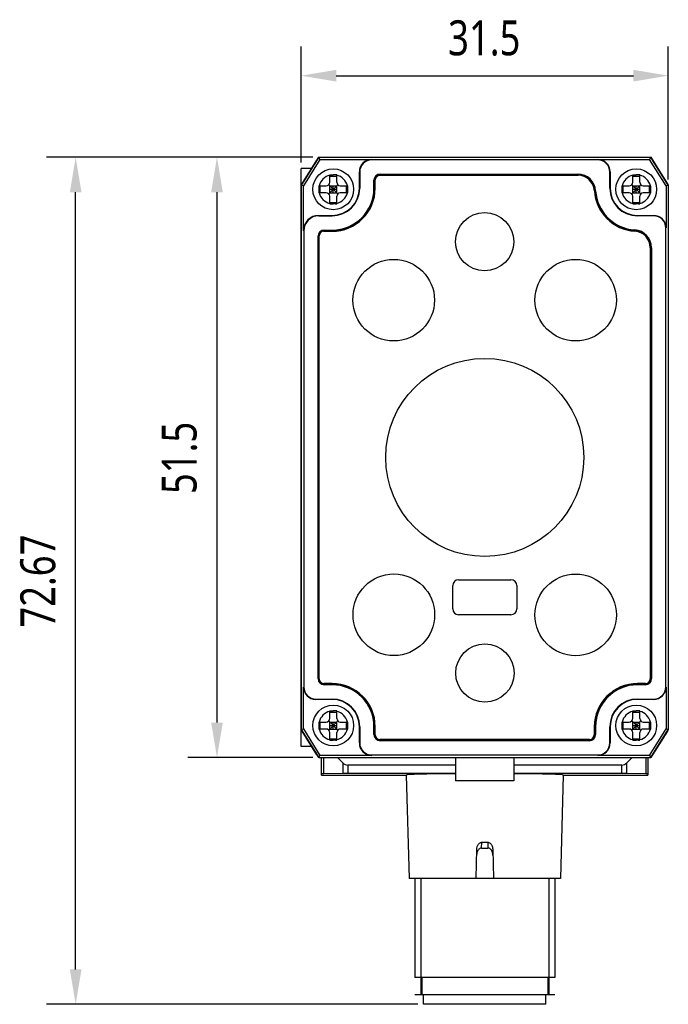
# Model space of a CAD drawing. Header units: millimetres. Extents: x 34 to 278, y 79 to 190.
# Tile 1 of 3: x 34 to 89, y 95 to 180. Entities that reach past the tile are written whole.
import ezdxf

# ---------------------------------------------------------------- set-up
doc = ezdxf.new("R2010")
doc.units = ezdxf.units.MM
doc.header["$LTSCALE"] = 16.335
doc.header["$PDMODE"] = 3
doc.header["$PDSIZE"] = 8
doc.layers.get('0').update_dxf_attribs({"linetype": 'CONTINUOUS'})
doc.layers.get('Defpoints').update_dxf_attribs({"linetype": 'CONTINUOUS'})
for name, color, linetype in [('000-ID2000X_DXF_DIMENSION', 7, 'CONTINUOUS'), ('DA-13-014413DXF_CONTINUOUS_LINE', 7, 'CONTINUOUS'), ('DE-13-002783DXF_CONTINUOUS_LINE', 7, 'CONTINUOUS'), ('DE-13-002784DXF_CONTINUOUS_LINE', 7, 'CONTINUOUS'), ('DE-13-002800DXF_CONTINUOUS_LINE', 7, 'CONTINUOUS'), ('DE-13-002801DXF_CONTINUOUS_LINE', 7, 'CONTINUOUS'), ('DE-13-002819DXF_CONTINUOUS_LINE', 7, 'CONTINUOUS'), ('DE-18-000293DXF_CONTINUOUS_LINE', 7, 'CONTINUOUS'), ('DE-18-000304DXF_CONTINUOUS_LINE', 7, 'CONTINUOUS'), ('DE-18-000305DXF_CONTINUOUS_LINE', 7, 'CONTINUOUS'), ('DE-19-012634DXF_CONTINUOUS_LINE', 7, 'CONTINUOUS'), ('SC-PM2X10B_DXF_CONTINUOUS_LINE', 7, 'CONTINUOUS')]:
    doc.layers.add(name, color=color, linetype=linetype)
doc.styles.get("Standard").update_dxf_attribs({"font": 'Roboto-Regular.ttf', "width": 0.8})
doc.dimstyles.new('DIMSTYLE_1', dxfattribs={"dimtxt": 3, "dimasz": 3, "dimexe": 2.5, "dimexo": 0.5, "dimgap": 0.75, "dimtad": 1, "dimdsep": 46, "dimtxsty": 'STANDARD', "dimblk": '_FILLED', "dimblk1": '_FILLED', "dimblk2": '_FILLED', "dimcen": 0.09, "dimclrt": 3, "dimazin": 2, "dimtp": 0.3, "dimtm": 0.3, "dimtfac": 1, "dimtofl": 0, "dimtmove": 0, "dimatfit": 3, "dimldrblk": '_FILLED', "dimfxl": 1, "dimtolj": 1, "dimarcsym": 0})

# ---------------------------------------------------------------- blocks, each defined once
blk = doc.blocks.new('_FILLED')
at = {"color": 0, "linetype": 'ByBlock'}
blk.add_solid([(0, 0), (-1, 0.167), (-1, -0.167)], dxfattribs=at)
blk = doc.blocks.new('*D1')
at = {"layer": '000-ID2000X_DXF_DIMENSION', "color": 0, "lineweight": -2}
for p, q in [((57.789, 167.525), (57.789, 177.474)), ((89.289, 166.075), (89.289, 177.474)), ((60.789, 174.974), (86.289, 174.974))]:
    blk.add_line(p, q, dxfattribs=at)
at = {"layer": 'Defpoints', "color": 0}
for p in [(89.289, 174.974), (57.789, 167.025), (89.289, 165.575)]:
    blk.add_point(p, dxfattribs=at)
at = {"layer": '000-ID2000X_DXF_DIMENSION', "color": 0, "linetype": 'ByBlock', "lineweight": -2, "xscale": 3, "yscale": 3, "zscale": 3, "rotation": 180}
blk.add_blockref('_FILLED', (57.789, 174.974), dxfattribs=at)
at = {"layer": '000-ID2000X_DXF_DIMENSION', "color": 0, "linetype": 'ByBlock', "lineweight": -2, "xscale": 3, "yscale": 3, "zscale": 3}
blk.add_blockref('_FILLED', (89.289, 174.974), dxfattribs=at)
at = {"layer": '000-ID2000X_DXF_DIMENSION', "color": 3, "insert": (73.495, 179.724), "char_height": 3, "attachment_point": 2, "line_spacing_factor": 0.9}
blk.add_mtext('\\A1;31.5', dxfattribs=at)
blk = doc.blocks.new('*D2')
at = {"layer": '000-ID2000X_DXF_DIMENSION', "color": 0, "lineweight": -2}
for p, q in [((58.789, 167.975), (48.061, 167.975)), ((50.561, 164.975), (50.561, 119.475)), ((58.789, 116.475), (48.061, 116.475))]:
    blk.add_line(p, q, dxfattribs=at)
at = {"layer": 'Defpoints', "color": 0}
for p in [(59.289, 167.975), (50.561, 116.475), (59.289, 116.475)]:
    blk.add_point(p, dxfattribs=at)
at = {"layer": '000-ID2000X_DXF_DIMENSION', "color": 0, "linetype": 'ByBlock', "lineweight": -2, "xscale": 3, "yscale": 3, "zscale": 3}
for p, rotation in [((50.561, 167.975), 90), ((50.561, 116.475), 270)]:
    blk.add_blockref('_FILLED', p, dxfattribs=dict(at, rotation=rotation))
at = {"layer": '000-ID2000X_DXF_DIMENSION', "color": 3, "insert": (45.811, 142.181), "char_height": 3, "attachment_point": 2, "rotation": 90, "line_spacing_factor": 0.9}
blk.add_mtext('\\A1;51.5', dxfattribs=at)
blk = doc.blocks.new('*D3')
at = {"layer": '000-ID2000X_DXF_DIMENSION', "color": 0, "lineweight": -2}
for p, q in [((58.789, 167.975), (35.936, 167.975)), ((38.436, 98.307), (38.436, 164.975)), ((67.791, 95.307), (35.936, 95.307))]:
    blk.add_line(p, q, dxfattribs=at)
at = {"layer": 'Defpoints', "color": 0}
for p in [(38.436, 167.975), (59.289, 167.975), (68.291, 95.307)]:
    blk.add_point(p, dxfattribs=at)
at = {"layer": '000-ID2000X_DXF_DIMENSION', "color": 0, "linetype": 'ByBlock', "lineweight": -2, "xscale": 3, "yscale": 3, "zscale": 3}
for p, rotation in [((38.436, 167.975), 90), ((38.436, 95.307), 270)]:
    blk.add_blockref('_FILLED', p, dxfattribs=dict(at, rotation=rotation))
at = {"layer": '000-ID2000X_DXF_DIMENSION', "color": 3, "insert": (33.686, 131.612), "char_height": 3, "attachment_point": 2, "rotation": 90, "line_spacing_factor": 0.9}
blk.add_mtext('\\A1;72.67', dxfattribs=at)

msp = doc.modelspace()

# ---------------------------------------------------------------- linework, layer by layer
at = {"layer": 'DA-13-014413DXF_CONTINUOUS_LINE', "color": 7}
for p, q in [((57.865, 165.697), (59.142, 167.74)), ((59.566, 167.975), (87.512, 167.975)), ((87.936, 167.74), (89.213, 165.697)), ((81.529, 166.505), (64.559, 166.505)), ((64.059, 166.005), (64.059, 165.325)), ((57.789, 165.432), (57.789, 119.018)), ((89.289, 165.432), (89.289, 119.018)), ((59.759, 161.705), (60.439, 161.705)), ((59.259, 123.245), (59.259, 161.205)), ((87.819, 123.245), (87.819, 160.215)), ((59.759, 122.745), (60.439, 122.745)), ((87.319, 122.745), (86.639, 122.745)), ((64.059, 119.125), (64.059, 118.445)), ((83.019, 118.445), (83.019, 119.125)), ((59.142, 116.71), (57.865, 118.754)), ((89.213, 118.754), (87.936, 116.71)), ((64.559, 117.945), (82.519, 117.945)), ((59.566, 116.475), (87.512, 116.475))]:
    msp.add_line(p, q, dxfattribs=at)
at = {"layer": 'DA-13-014413DXF_CONTINUOUS_LINE', "color": 4}
for p, q in [((64.473, 166.419), (64.559, 166.505)), ((68.679, 166.425), (68.759, 166.505)), ((72.879, 166.425), (72.959, 166.505)), ((77.08, 166.425), (77.16, 166.505)), ((81.28, 166.425), (81.36, 166.505)), ((64.059, 166.005), (64.145, 166.091)), ((83.152, 164.097), (83.212, 164.157)), ((59.673, 161.619), (59.759, 161.705)), ((85.182, 161.927), (85.241, 161.986)), ((59.259, 161.205), (59.345, 161.291)), ((87.737, 160.281), (87.812, 160.357)), ((59.259, 157.005), (59.339, 157.085)), ((87.739, 156.083), (87.819, 156.163)), ((59.259, 152.805), (59.339, 152.885)), ((87.739, 151.883), (87.819, 151.963)), ((59.259, 148.604), (59.339, 148.684)), ((87.739, 147.683), (87.819, 147.763)), ((59.259, 144.404), (59.339, 144.484)), ((87.739, 143.483), (87.819, 143.563)), ((59.259, 140.204), (59.339, 140.284)), ((87.739, 139.282), (87.819, 139.362)), ((59.259, 136.004), (59.339, 136.084)), ((87.739, 135.082), (87.819, 135.162)), ((59.259, 131.804), (59.339, 131.884)), ((87.739, 130.882), (87.819, 130.962)), ((59.259, 127.603), (59.339, 127.683)), ((87.739, 126.682), (87.819, 126.762)), ((59.259, 123.403), (59.339, 123.483)), ((62.291, 122.235), (62.348, 122.292)), ((64.005, 119.749), (64.071, 119.815)), ((66.402, 117.945), (66.482, 118.025)), ((70.602, 117.945), (70.682, 118.025)), ((74.802, 117.945), (74.882, 118.025)), ((79.002, 117.945), (79.082, 118.025))]:
    msp.add_line(p, q, dxfattribs=at)
at = {"layer": 'DA-13-014413DXF_CONTINUOUS_LINE', "color": 7}
for centre, radius, start, end in [((64.559, 166.005), 0.5, 90, 180), ((81.529, 165.005), 1.5, 3.58332, 90), ((60.439, 165.325), 3.62, 270, 360), ((86.639, 165.325), 3.62, 183.58332, 266.41668), ((59.759, 161.205), 0.5, 90, 180), ((86.319, 160.215), 1.5, 0, 86.41668), ((59.759, 123.245), 0.5, 180, 270), ((60.439, 119.125), 3.62, 0, 90), ((86.639, 119.125), 3.62, 90, 180), ((87.319, 123.245), 0.5, 270, 360), ((64.559, 118.445), 0.5, 180, 270), ((82.519, 118.445), 0.5, 270, 360)]:
    msp.add_arc(centre, radius, start, end, dxfattribs=at)
at = {"layer": 'DE-13-002783DXF_CONTINUOUS_LINE', "color": 4}
msp.add_line((79.541, 96.107), (67.541, 96.107), dxfattribs=at)
at = {"layer": 'DE-13-002784DXF_CONTINUOUS_LINE', "color": 7}
for p, q in [((59.541, 114.976), (59.541, 116.475)), ((60.903, 116.475), (61.365, 116.013)), ((71.039, 115.837), (61.789, 115.837)), ((85.292, 115.837), (76.039, 115.837)), ((85.717, 116.013), (86.178, 116.475)), ((87.541, 116.475), (87.541, 114.976)), ((59.541, 114.976), (66.809, 114.976)), ((61.365, 115.104), (59.717, 115.076)), ((71.039, 115.107), (61.789, 115.107)), ((66.809, 114.977), (67.041, 106.107)), ((85.292, 115.107), (76.039, 115.107)), ((80.273, 114.977), (80.041, 106.107)), ((80.273, 114.976), (87.541, 114.976)), ((87.365, 115.076), (85.717, 115.104)), ((73.276, 109.207), (73.806, 109.207)), ((72.791, 106.107), (72.857, 108.615)), ((73.264, 108.707), (73.817, 108.707)), ((74.225, 108.615), (74.291, 106.107)), ((80.041, 106.107), (67.041, 106.107)), ((67.541, 106.107), (67.541, 97.607)), ((79.541, 106.107), (79.541, 97.607)), ((79.541, 97.607), (67.541, 97.607)), ((68.141, 97.607), (68.141, 96.107)), ((78.941, 97.607), (78.941, 96.107)), ((79.041, 96.107), (68.041, 96.107))]:
    msp.add_line(p, q, dxfattribs=at)
at = {"layer": 'DE-13-002784DXF_CONTINUOUS_LINE', "color": 4}
for p, q in [((59.717, 115.076), (59.717, 116.475)), ((61.365, 116.013), (61.365, 115.104)), ((61.789, 115.837), (61.789, 115.107)), ((85.292, 115.107), (85.292, 115.837)), ((85.717, 115.104), (85.717, 116.013)), ((87.365, 116.475), (87.365, 115.076)), ((59.541, 114.976), (66.809, 114.976)), ((80.273, 114.976), (87.541, 114.976)), ((73.264, 108.707), (73.276, 109.207)), ((73.806, 109.207), (73.817, 108.707)), ((68.041, 106.107), (68.041, 96.107)), ((79.041, 106.107), (79.041, 96.107))]:
    msp.add_line(p, q, dxfattribs=at)
at = {"layer": 'DE-13-002784DXF_CONTINUOUS_LINE', "color": 7}
for centre, major_axis, ratio, start_param, end_param in [((61.789, 116.437), (0.6, 0), 1, -2.356194, -1.570796), ((85.292, 116.437), (0.6, 0), 1, -1.570796, -0.785398), ((60.141, 115.068), (0.6, 0), 0.017455, 2.356194, 3.141593), ((61.789, 115.097), (0.6, 0), 0.017455, 1.570796, 2.356194), ((73.541, 114.977), (6.732, 0), 0.017455, 1.951594, 3.14205), ((73.541, 114.977), (6.732, 0), 0.017455, -0.000457, 1.190606), ((85.292, 115.097), (0.6, 0), 0.017455, 0.785398, 1.570796), ((86.941, 115.068), (0.6, 0), 0.017455, 0, 0.785398)]:
    msp.add_ellipse(centre, major_axis=major_axis, ratio=ratio, start_param=start_param, end_param=end_param, dxfattribs=at)
for points, knots in [([(72.857, 108.615), (72.858, 108.681), (72.873, 108.781), (72.915, 108.906), (72.96, 108.995), (73.017, 109.076), (73.089, 109.145), (73.162, 109.186), (73.226, 109.204), (73.259, 109.207), (73.276, 109.207)], [0, 0, 0, 0, 0.250028, 0.375163, 0.500219, 0.625191, 0.750067, 0.874841, 0.937409, 1, 1, 1, 1]), ([(73.806, 109.207), (73.822, 109.207), (73.855, 109.204), (73.919, 109.186), (73.992, 109.145), (74.064, 109.076), (74.122, 108.995), (74.166, 108.906), (74.209, 108.781), (74.223, 108.681), (74.225, 108.615)], [0, 0, 0, 0, 0.062591, 0.125159, 0.249933, 0.374809, 0.499781, 0.624837, 0.749972, 1, 1, 1, 1]), ([(73.264, 108.707), (73.248, 108.707), (73.214, 108.704), (73.15, 108.686), (73.077, 108.645), (73.005, 108.575), (72.947, 108.494), (72.902, 108.404), (72.86, 108.278), (72.845, 108.179), (72.843, 108.112)], [0, 0, 0, 0, 0.062597, 0.125166, 0.249936, 0.374811, 0.499773, 0.624814, 0.749939, 1, 1, 1, 1]), ([(74.238, 108.112), (74.237, 108.179), (74.222, 108.278), (74.179, 108.404), (74.135, 108.494), (74.077, 108.575), (74.005, 108.645), (73.931, 108.686), (73.867, 108.704), (73.834, 108.707), (73.817, 108.707)], [0, 0, 0, 0, 0.250061, 0.375186, 0.500227, 0.625189, 0.750064, 0.874834, 0.937403, 1, 1, 1, 1])]:
    msp.add_open_spline(points, degree=3, knots=knots, dxfattribs=at)
at = {"layer": 'DE-13-002800DXF_CONTINUOUS_LINE', "color": 7}
for p, q in [((59.142, 167.74), (57.865, 165.697)), ((59.566, 167.975), (87.512, 167.975)), ((89.213, 165.697), (87.936, 167.74)), ((57.789, 165.432), (57.789, 119.018)), ((89.289, 165.432), (89.289, 119.018)), ((57.865, 118.753), (59.142, 116.71)), ((87.936, 116.71), (89.213, 118.753)), ((59.566, 116.475), (87.512, 116.475))]:
    msp.add_line(p, q, dxfattribs=at)
at = {"layer": 'DE-13-002801DXF_CONTINUOUS_LINE', "color": 7}
for p, q in [((59.289, 167.975), (57.789, 165.575)), ((59.289, 167.975), (87.789, 167.975)), ((89.289, 165.575), (87.789, 167.975)), ((57.789, 117.425), (57.789, 167.025)), ((58.695, 167.025), (57.789, 167.025)), ((89.289, 165.575), (89.289, 118.875)), ((57.789, 118.875), (59.289, 116.475)), ((87.789, 116.475), (89.289, 118.875)), ((58.695, 117.425), (57.789, 117.425)), ((59.289, 116.475), (87.789, 116.475)), ((71.039, 116.475), (71.039, 114.475)), ((76.039, 116.475), (76.039, 114.475)), ((76.039, 114.475), (71.039, 114.475))]:
    msp.add_line(p, q, dxfattribs=at)
at = {"layer": 'DE-13-002819DXF_CONTINUOUS_LINE', "color": 7}
for p, q in [((57.789, 165.575), (59.289, 167.975)), ((59.393, 167.787), (57.977, 165.521)), ((59.289, 167.975), (87.789, 167.975)), ((59.393, 167.787), (59.289, 167.975)), ((59.393, 167.787), (63.839, 167.787)), ((83.239, 167.752), (63.839, 167.752)), ((83.239, 167.787), (87.684, 167.787)), ((87.789, 167.975), (87.684, 167.787)), ((89.1, 165.521), (87.684, 167.787)), ((87.789, 167.975), (89.289, 165.575)), ((62.777, 165.325), (62.777, 166.725)), ((62.812, 166.725), (62.812, 165.325)), ((64.559, 166.531), (81.529, 166.531)), ((84.266, 165.325), (84.266, 166.725)), ((84.3, 166.725), (84.3, 165.325)), ((57.789, 165.575), (57.789, 118.875)), ((57.977, 165.521), (57.789, 165.575)), ((64.033, 165.325), (64.033, 166.005)), ((89.289, 165.575), (89.1, 165.521)), ((89.289, 165.575), (89.289, 118.875)), ((57.977, 161.675), (57.977, 165.521)), ((89.1, 165.521), (89.1, 161.925)), ((59.289, 162.987), (60.439, 162.987)), ((59.289, 162.952), (60.439, 162.952)), ((86.639, 162.987), (88.039, 162.987)), ((88.039, 162.952), (86.639, 162.952)), ((58.012, 161.675), (58.012, 122.525)), ((59.759, 161.731), (60.439, 161.731)), ((89.066, 122.525), (89.066, 161.925)), ((59.233, 123.245), (59.233, 161.205)), ((87.845, 160.215), (87.845, 123.245)), ((57.977, 118.929), (57.977, 122.525)), ((60.439, 122.719), (59.759, 122.719)), ((87.319, 122.719), (86.639, 122.719)), ((89.1, 122.525), (89.1, 118.929)), ((59.039, 121.498), (60.439, 121.498)), ((60.439, 121.464), (59.039, 121.464)), ((86.639, 121.498), (88.039, 121.498)), ((88.039, 121.464), (86.639, 121.464)), ((62.777, 117.725), (62.777, 119.125)), ((62.812, 119.125), (62.812, 117.725)), ((64.033, 118.445), (64.033, 119.125)), ((83.045, 119.125), (83.045, 118.445)), ((84.266, 117.725), (84.266, 119.125)), ((84.3, 119.125), (84.3, 117.725)), ((57.789, 118.875), (57.977, 118.929)), ((59.289, 116.475), (57.789, 118.875)), ((57.977, 118.929), (59.393, 116.664)), ((87.684, 116.664), (89.1, 118.929)), ((89.289, 118.875), (87.789, 116.475)), ((89.1, 118.929), (89.289, 118.875)), ((82.519, 117.919), (64.559, 117.919)), ((59.289, 116.475), (59.393, 116.664)), ((63.839, 116.664), (59.393, 116.664)), ((63.839, 116.698), (83.239, 116.698)), ((87.684, 116.664), (83.239, 116.664)), ((87.684, 116.664), (87.789, 116.475)), ((59.289, 116.475), (87.789, 116.475))]:
    msp.add_line(p, q, dxfattribs=at)
at = {"layer": 'DE-13-002819DXF_CONTINUOUS_LINE', "color": 4}
for p, q in [((63.839, 167.787), (63.839, 167.752)), ((83.239, 167.787), (83.239, 167.752)), ((62.777, 166.725), (62.812, 166.725)), ((64.559, 166.425), (64.559, 166.531)), ((64.559, 166.509), (81.529, 166.509)), ((81.529, 166.425), (81.529, 166.531)), ((84.3, 166.725), (84.266, 166.725)), ((64.139, 166.005), (64.033, 166.005)), ((64.056, 165.325), (64.056, 166.005)), ((62.812, 165.325), (62.777, 165.325)), ((64.033, 165.325), (64.139, 165.325)), ((82.947, 165.094), (83.052, 165.1)), ((84.266, 165.325), (84.3, 165.325)), ((59.289, 162.952), (59.289, 162.987)), ((60.439, 162.952), (60.439, 162.987)), ((86.639, 162.952), (86.639, 162.987)), ((88.039, 162.987), (88.039, 162.952)), ((58.012, 161.675), (57.977, 161.675)), ((59.759, 161.625), (59.759, 161.731)), ((59.759, 161.709), (60.439, 161.709)), ((60.439, 161.625), (60.439, 161.731)), ((86.408, 161.633), (86.414, 161.738)), ((89.1, 161.925), (89.066, 161.925)), ((59.233, 161.205), (59.339, 161.205)), ((59.256, 123.245), (59.256, 161.205)), ((87.739, 160.215), (87.845, 160.215)), ((87.822, 160.215), (87.822, 123.245)), ((57.977, 122.525), (58.012, 122.525)), ((59.339, 123.245), (59.233, 123.245)), ((59.759, 122.825), (59.759, 122.719)), ((60.439, 122.742), (59.759, 122.742)), ((60.439, 122.719), (60.439, 122.825)), ((86.639, 122.719), (86.639, 122.825)), ((87.319, 122.742), (86.639, 122.742)), ((87.319, 122.719), (87.319, 122.825)), ((87.739, 123.245), (87.845, 123.245)), ((89.1, 122.525), (89.066, 122.525)), ((59.039, 121.464), (59.039, 121.498)), ((60.439, 121.498), (60.439, 121.464)), ((86.639, 121.498), (86.639, 121.464)), ((88.039, 121.464), (88.039, 121.498)), ((62.812, 119.125), (62.777, 119.125)), ((64.033, 119.125), (64.139, 119.125)), ((64.056, 118.445), (64.056, 119.125)), ((82.939, 119.125), (83.045, 119.125)), ((83.022, 119.125), (83.022, 118.445)), ((84.266, 119.125), (84.3, 119.125)), ((64.139, 118.445), (64.033, 118.445)), ((82.939, 118.445), (83.045, 118.445)), ((62.777, 117.725), (62.812, 117.725)), ((64.559, 118.025), (64.559, 117.919)), ((82.519, 117.942), (64.559, 117.942)), ((82.519, 118.025), (82.519, 117.919)), ((84.3, 117.725), (84.266, 117.725)), ((63.839, 116.664), (63.839, 116.698)), ((83.239, 116.664), (83.239, 116.698))]:
    msp.add_line(p, q, dxfattribs=at)
at = {"layer": 'DE-13-002819DXF_CONTINUOUS_LINE', "color": 7}
for centre, radius, start, end in [((63.839, 166.725), 1.061, 90, 180), ((63.839, 166.725), 1.027, 90, 180), ((83.239, 166.725), 1.061, 0, 90), ((83.239, 166.725), 1.027, 0, 90), ((64.559, 166.005), 0.526, 90, 180), ((81.529, 165.005), 1.526, 3.58332, 90), ((60.439, 165.325), 3.594, 270, 360), ((60.439, 165.325), 2.373, 270, 360), ((60.439, 165.325), 2.339, 270, 360), ((86.639, 165.325), 3.594, 183.58332, 266.41668), ((86.639, 165.325), 2.373, 180, 270), ((86.639, 165.325), 2.339, 180, 270), ((59.289, 161.675), 1.311, 90, 180), ((59.289, 161.675), 1.277, 90, 180), ((88.039, 161.925), 1.061, 0, 90), ((88.039, 161.925), 1.027, 0, 90), ((59.759, 161.205), 0.526, 90, 180), ((86.319, 160.215), 1.526, 0, 86.41668), ((59.039, 122.525), 1.061, 180, 270), ((59.039, 122.525), 1.027, 180, 270), ((59.759, 123.245), 0.526, 180, 270), ((60.439, 119.125), 3.594, 0, 90), ((86.639, 119.125), 3.594, 90, 180), ((87.319, 123.245), 0.526, 270, 360), ((88.039, 122.525), 1.061, 270, 360), ((88.039, 122.525), 1.027, 270, 360), ((60.439, 119.125), 2.373, 0, 90), ((60.439, 119.125), 2.339, 0, 90), ((86.639, 119.125), 2.373, 90, 180), ((86.639, 119.125), 2.339, 90, 180), ((64.559, 118.445), 0.526, 180, 270), ((82.519, 118.445), 0.526, 270, 360), ((63.839, 117.725), 1.061, 180, 270), ((63.839, 117.725), 1.027, 180, 270), ((83.239, 117.725), 1.061, 270, 360), ((83.239, 117.725), 1.027, 270, 360)]:
    msp.add_arc(centre, radius, start, end, dxfattribs=at)
at = {"layer": 'DE-13-002819DXF_CONTINUOUS_LINE', "color": 4}
for centre, radius, start, end in [((64.559, 166.005), 0.503, 90, 180), ((81.529, 165.005), 1.503, 3.58332, 90), ((60.439, 165.325), 3.617, 270, 360), ((86.639, 165.325), 3.617, 183.58332, 266.41668), ((59.759, 161.205), 0.503, 90, 180), ((86.319, 160.215), 1.503, 0, 86.41668), ((59.759, 123.245), 0.503, 180, 270), ((60.439, 119.125), 3.617, 0, 90), ((86.639, 119.125), 3.617, 90, 180), ((87.319, 123.245), 0.503, 270, 360), ((64.559, 118.445), 0.503, 180, 270), ((82.519, 118.445), 0.503, 270, 360)]:
    msp.add_arc(centre, radius, start, end, dxfattribs=at)
at = {"layer": 'DE-18-000293DXF_CONTINUOUS_LINE', "color": 7}
for p, q in [((64.539, 166.425), (81.548, 166.425)), ((64.139, 165.325), (64.139, 166.025)), ((59.739, 161.625), (60.439, 161.625)), ((59.339, 123.225), (59.339, 161.225)), ((87.739, 160.234), (87.739, 123.225)), ((70.789, 129.225), (70.789, 131.225)), ((71.289, 131.725), (75.789, 131.725)), ((76.289, 131.225), (76.289, 129.225)), ((75.789, 128.725), (71.289, 128.725)), ((60.439, 122.825), (59.739, 122.825)), ((87.339, 122.825), (86.639, 122.825)), ((64.139, 118.425), (64.139, 119.125)), ((82.939, 119.125), (82.939, 118.425)), ((82.539, 118.025), (64.539, 118.025))]:
    msp.add_line(p, q, dxfattribs=at)
for centre, radius in [((73.529, 160.725), 2.5), ((65.729, 155.715), 3.5), ((81.339, 155.715), 3.5), ((73.539, 142.225), 8.5), ((65.739, 128.725), 3.5), ((81.339, 128.715), 3.5), ((73.549, 123.725), 2.5)]:
    msp.add_circle(centre, radius, dxfattribs=at)
for centre, radius, start, end in [((64.539, 166.025), 0.4, 90, 180), ((81.548, 165.025), 1.4, 3.37229, 90), ((60.439, 165.325), 3.7, 270, 360), ((86.639, 165.325), 3.7, 183.37229, 266.62771), ((59.739, 161.225), 0.4, 90, 180), ((86.339, 160.234), 1.4, 0, 86.62771), ((71.289, 131.225), 0.5, 90, 180), ((75.789, 131.225), 0.5, 0, 90), ((71.289, 129.225), 0.5, 180, 270), ((75.789, 129.225), 0.5, 270, 360), ((59.739, 123.225), 0.4, 180, 270), ((60.439, 119.125), 3.7, 0, 90), ((86.639, 119.125), 3.7, 90, 180), ((87.339, 123.225), 0.4, 270, 360), ((64.539, 118.425), 0.4, 180, 270), ((82.539, 118.425), 0.4, 270, 360)]:
    msp.add_arc(centre, radius, start, end, dxfattribs=at)
at = {"layer": 'DE-18-000304DXF_CONTINUOUS_LINE', "color": 7}
for p, q in [((64.539, 166.425), (81.548, 166.425)), ((64.139, 165.325), (64.139, 166.025)), ((59.739, 161.625), (60.439, 161.625)), ((59.339, 123.225), (59.339, 161.225)), ((87.739, 160.234), (87.739, 123.225)), ((60.439, 122.825), (59.739, 122.825)), ((87.339, 122.825), (86.639, 122.825)), ((64.139, 118.425), (64.139, 119.125)), ((82.939, 119.125), (82.939, 118.425)), ((82.539, 118.025), (64.539, 118.025))]:
    msp.add_line(p, q, dxfattribs=at)
for centre, radius, start, end in [((64.539, 166.025), 0.4, 90, 180), ((81.548, 165.025), 1.4, 3.37229, 90), ((60.439, 165.325), 3.7, 270, 360), ((86.639, 165.325), 3.7, 183.37229, 266.62771), ((59.739, 161.225), 0.4, 90, 180), ((86.339, 160.234), 1.4, 0, 86.62771), ((59.739, 123.225), 0.4, 180, 270), ((60.439, 119.125), 3.7, 0, 90), ((86.639, 119.125), 3.7, 90, 180), ((87.339, 123.225), 0.4, 270, 360), ((64.539, 118.425), 0.4, 180, 270), ((82.539, 118.425), 0.4, 270, 360)]:
    msp.add_arc(centre, radius, start, end, dxfattribs=at)
at = {"layer": 'DE-18-000305DXF_CONTINUOUS_LINE', "color": 7}
for p, q in [((64.539, 166.425), (81.548, 166.425)), ((64.139, 165.325), (64.139, 166.025)), ((59.739, 161.625), (60.439, 161.625)), ((59.339, 123.225), (59.339, 161.225)), ((87.739, 160.234), (87.739, 123.225)), ((70.789, 129.225), (70.789, 131.225)), ((71.289, 131.725), (75.789, 131.725)), ((76.289, 131.225), (76.289, 129.225)), ((75.789, 128.725), (71.289, 128.725)), ((60.439, 122.825), (59.739, 122.825)), ((87.339, 122.825), (86.639, 122.825)), ((64.139, 118.425), (64.139, 119.125)), ((82.939, 119.125), (82.939, 118.425)), ((82.539, 118.025), (64.539, 118.025))]:
    msp.add_line(p, q, dxfattribs=at)
for centre, radius in [((73.529, 160.725), 2.5), ((65.729, 155.715), 3.5), ((81.339, 155.715), 3.5), ((73.539, 142.225), 8.5), ((65.739, 128.725), 3.5), ((81.339, 128.715), 3.5), ((73.549, 123.725), 2.5)]:
    msp.add_circle(centre, radius, dxfattribs=at)
for centre, radius, start, end in [((64.539, 166.025), 0.4, 90, 180), ((81.548, 165.025), 1.4, 3.37229, 90), ((60.439, 165.325), 3.7, 270, 360), ((86.639, 165.325), 3.7, 183.37229, 266.62771), ((59.739, 161.225), 0.4, 90, 180), ((86.339, 160.234), 1.4, 0, 86.62771), ((71.289, 131.225), 0.5, 90, 180), ((75.789, 131.225), 0.5, 0, 90), ((71.289, 129.225), 0.5, 180, 270), ((75.789, 129.225), 0.5, 270, 360), ((59.739, 123.225), 0.4, 180, 270), ((60.439, 119.125), 3.7, 0, 90), ((86.639, 119.125), 3.7, 90, 180), ((87.339, 123.225), 0.4, 270, 360), ((64.539, 118.425), 0.4, 180, 270), ((82.539, 118.425), 0.4, 270, 360)]:
    msp.add_arc(centre, radius, start, end, dxfattribs=at)
at = {"layer": 'DE-19-012634DXF_CONTINUOUS_LINE', "color": 7}
for p, q in [((68.291, 95.307), (68.291, 96.107)), ((78.791, 95.307), (78.791, 96.107)), ((78.791, 95.307), (68.291, 95.307))]:
    msp.add_line(p, q, dxfattribs=at)
at = {"layer": 'SC-PM2X10B_DXF_CONTINUOUS_LINE', "color": 7}
for p, q in [((60.239, 165.825), (60.239, 166.475)), ((60.239, 166.475), (60.289, 166.475)), ((60.289, 166.475), (60.539, 166.475)), ((60.839, 165.825), (60.839, 166.475)), ((86.239, 165.825), (86.239, 166.475)), ((86.239, 166.475), (86.289, 166.475)), ((86.289, 166.475), (86.539, 166.475)), ((86.839, 165.825), (86.839, 166.475)), ((60.151, 164.837), (60.927, 165.613)), ((60.927, 164.837), (60.151, 165.613)), ((60.239, 166.362), (60.839, 166.362)), ((86.151, 164.837), (86.927, 165.613)), ((86.927, 164.837), (86.151, 165.613)), ((86.239, 166.362), (86.839, 166.362)), ((59.289, 165.525), (59.939, 165.525)), ((59.289, 165.525), (59.289, 165.458)), ((59.939, 164.925), (59.289, 164.925)), ((59.402, 164.925), (59.402, 165.525)), ((60.239, 164.925), (60.239, 165.525)), ((60.239, 165.525), (60.839, 165.525)), ((60.239, 165.225), (60.839, 165.225)), ((60.239, 164.925), (60.839, 164.925)), ((60.539, 164.925), (60.539, 165.525)), ((60.839, 164.925), (60.839, 165.525)), ((61.139, 165.525), (61.789, 165.525)), ((61.789, 164.925), (61.139, 164.925)), ((61.675, 164.925), (61.675, 165.525)), ((61.789, 164.925), (61.789, 164.992)), ((85.289, 165.525), (85.939, 165.525)), ((85.289, 165.525), (85.289, 165.458)), ((85.939, 164.925), (85.289, 164.925)), ((85.402, 164.925), (85.402, 165.525)), ((86.239, 165.525), (86.839, 165.525)), ((86.239, 164.925), (86.239, 165.525)), ((86.239, 165.225), (86.839, 165.225)), ((86.239, 164.925), (86.839, 164.925)), ((86.539, 164.925), (86.539, 165.525)), ((86.839, 164.925), (86.839, 165.525)), ((87.139, 165.525), (87.789, 165.525)), ((87.789, 164.925), (87.139, 164.925)), ((87.675, 164.925), (87.675, 165.525)), ((87.789, 164.925), (87.789, 164.992)), ((60.239, 163.975), (60.239, 164.625)), ((60.239, 164.089), (60.839, 164.089)), ((60.739, 163.975), (60.539, 163.975)), ((60.839, 163.975), (60.839, 164.625)), ((86.239, 163.975), (86.239, 164.625)), ((86.239, 164.089), (86.839, 164.089)), ((86.739, 163.975), (86.539, 163.975)), ((86.839, 163.975), (86.839, 164.625)), ((60.239, 119.825), (60.239, 120.475)), ((60.239, 120.475), (60.289, 120.475)), ((60.239, 120.362), (60.839, 120.362)), ((60.289, 120.475), (60.539, 120.475)), ((60.839, 119.825), (60.839, 120.475)), ((86.239, 119.825), (86.239, 120.475)), ((86.239, 120.475), (86.289, 120.475)), ((86.239, 120.362), (86.839, 120.362)), ((86.289, 120.475), (86.539, 120.475)), ((86.839, 119.825), (86.839, 120.475)), ((59.289, 119.525), (59.939, 119.525)), ((59.289, 119.525), (59.289, 119.458)), ((59.402, 118.925), (59.402, 119.525)), ((60.151, 118.837), (60.927, 119.613)), ((60.927, 118.837), (60.151, 119.613)), ((60.239, 119.525), (60.839, 119.525)), ((60.239, 118.925), (60.239, 119.525)), ((60.239, 119.225), (60.839, 119.225)), ((60.539, 118.925), (60.539, 119.525)), ((60.839, 118.925), (60.839, 119.525)), ((61.139, 119.525), (61.789, 119.525)), ((61.675, 118.925), (61.675, 119.525)), ((85.289, 119.525), (85.939, 119.525)), ((85.289, 119.525), (85.289, 119.458)), ((85.402, 118.925), (85.402, 119.525)), ((86.151, 118.837), (86.927, 119.613)), ((86.927, 118.837), (86.151, 119.613)), ((86.239, 119.525), (86.839, 119.525)), ((86.239, 118.925), (86.239, 119.525)), ((86.239, 119.225), (86.839, 119.225)), ((86.539, 118.925), (86.539, 119.525)), ((86.839, 118.925), (86.839, 119.525)), ((87.139, 119.525), (87.789, 119.525)), ((87.675, 118.925), (87.675, 119.525)), ((59.939, 118.925), (59.289, 118.925)), ((60.239, 118.925), (60.839, 118.925)), ((60.239, 117.975), (60.239, 118.625)), ((60.839, 117.975), (60.839, 118.625)), ((61.789, 118.925), (61.139, 118.925)), ((61.789, 118.925), (61.789, 118.992)), ((85.939, 118.925), (85.289, 118.925)), ((86.239, 118.925), (86.839, 118.925)), ((86.239, 117.975), (86.239, 118.625)), ((86.839, 117.975), (86.839, 118.625)), ((87.789, 118.925), (87.139, 118.925)), ((87.789, 118.925), (87.789, 118.992)), ((60.239, 118.089), (60.839, 118.089)), ((60.739, 117.975), (60.539, 117.975)), ((86.239, 118.089), (86.839, 118.089)), ((86.739, 117.975), (86.539, 117.975))]:
    msp.add_line(p, q, dxfattribs=at)
for centre in [(60.539, 165.225), (86.539, 165.225), (60.539, 119.225), (86.539, 119.225)]:
    msp.add_circle(centre, 1.75, dxfattribs=at)
at = {"layer": 'SC-PM2X10B_DXF_CONTINUOUS_LINE', "color": 4}
for centre, start, end in [((60.539, 165.225), 103.88654, 166.11346), ((60.539, 165.225), 13.88654, 76.11346), ((86.539, 165.225), 103.88654, 166.11346), ((86.539, 165.225), 13.88654, 76.11346), ((60.539, 165.225), 193.88654, 256.11346), ((60.539, 165.225), 283.88654, 346.11346), ((86.539, 165.225), 193.88654, 256.11346), ((86.539, 165.225), 283.88654, 346.11346), ((60.539, 119.225), 103.88654, 166.11346), ((60.539, 119.225), 13.88654, 76.11346), ((86.539, 119.225), 103.88654, 166.11346), ((86.539, 119.225), 13.88654, 76.11346), ((60.539, 119.225), 193.88654, 256.11346), ((60.539, 119.225), 283.88654, 346.11346), ((86.539, 119.225), 193.88654, 256.11346), ((86.539, 119.225), 283.88654, 346.11346)]:
    msp.add_arc(centre, 1.25, start, end, dxfattribs=at)
at = {"layer": 'SC-PM2X10B_DXF_CONTINUOUS_LINE', "color": 7}
for centre, radius, start, end in [((60.613, 62.184), 104.291, 89.87562, 90.04043), ((86.613, 62.184), 104.291, 89.87562, 90.04043), ((59.939, 165.825), 0.3, 270, 360), ((61.139, 165.825), 0.3, 180, 270), ((85.939, 165.825), 0.3, 270, 360), ((87.139, 165.825), 0.3, 180, 270), ((183.91, 165.224), 124.621, 179.89246, 180.13759), ((59.939, 164.625), 0.3, 0, 90), ((61.139, 164.625), 0.3, 90, 180), ((-62.832, 165.226), 124.621, 359.89246, 0.13759), ((209.91, 165.224), 124.621, 179.89246, 180.13759), ((85.939, 164.625), 0.3, 0, 90), ((87.139, 164.625), 0.3, 90, 180), ((-36.832, 165.226), 124.621, 359.89246, 0.13759), ((60.465, 268.266), 104.291, 269.87562, 270.04043), ((60.701, 213.761), 49.786, 270.04338, 270.15828), ((86.465, 268.266), 104.291, 269.87562, 270.04043), ((86.701, 213.761), 49.786, 270.04338, 270.15828), ((60.613, 16.184), 104.291, 89.87562, 90.04043), ((86.613, 16.184), 104.291, 89.87562, 90.04043), ((183.91, 119.224), 124.621, 179.89246, 180.13759), ((59.939, 119.825), 0.3, 270, 360), ((61.139, 119.825), 0.3, 180, 270), ((-62.832, 119.226), 124.621, 359.89246, 0.13759), ((209.91, 119.224), 124.621, 179.89246, 180.13759), ((85.939, 119.825), 0.3, 270, 360), ((87.139, 119.825), 0.3, 180, 270), ((-36.832, 119.226), 124.621, 359.89246, 0.13759), ((59.939, 118.625), 0.3, 0, 90), ((61.139, 118.625), 0.3, 90, 180), ((85.939, 118.625), 0.3, 0, 90), ((87.139, 118.625), 0.3, 90, 180), ((60.465, 222.266), 104.291, 269.87562, 270.04043), ((60.701, 167.761), 49.786, 270.04338, 270.15828), ((86.465, 222.266), 104.291, 269.87562, 270.04043), ((86.701, 167.761), 49.786, 270.04338, 270.15828)]:
    msp.add_arc(centre, radius, start, end, dxfattribs=at)

# ---------------------------------------------------------------- dimensions: what is measured, and where the dimension line sits
at = {"layer": '000-ID2000X_DXF_DIMENSION', "color": 4}
dim = msp.add_linear_dim(base=(89.289, 174.974), p1=(57.789, 167.025), p2=(89.289, 165.575), dimstyle='DIMSTYLE_1', dxfattribs=at)
dim.commit()
dim.dimension.update_dxf_attribs({"geometry": '*D1', "text_midpoint": (73.495, 174.974), "dimtype": 160})
for base, p1, p2, angle, picture, middle in [((38.436, 167.975), (68.291, 95.307), (59.289, 167.975), 90, '*D3', (38.436, 131.612)), ((50.561, 116.475), (59.289, 167.975), (59.289, 116.475), 270, '*D2', (50.561, 142.181))]:
    dim = msp.add_linear_dim(base=base, p1=p1, p2=p2, angle=angle, dimstyle='DIMSTYLE_1', dxfattribs=at)
    dim.commit()
    dim.dimension.update_dxf_attribs({"geometry": picture, "text_midpoint": middle, "dimtype": 160})

doc.saveas('drawing.dxf')
